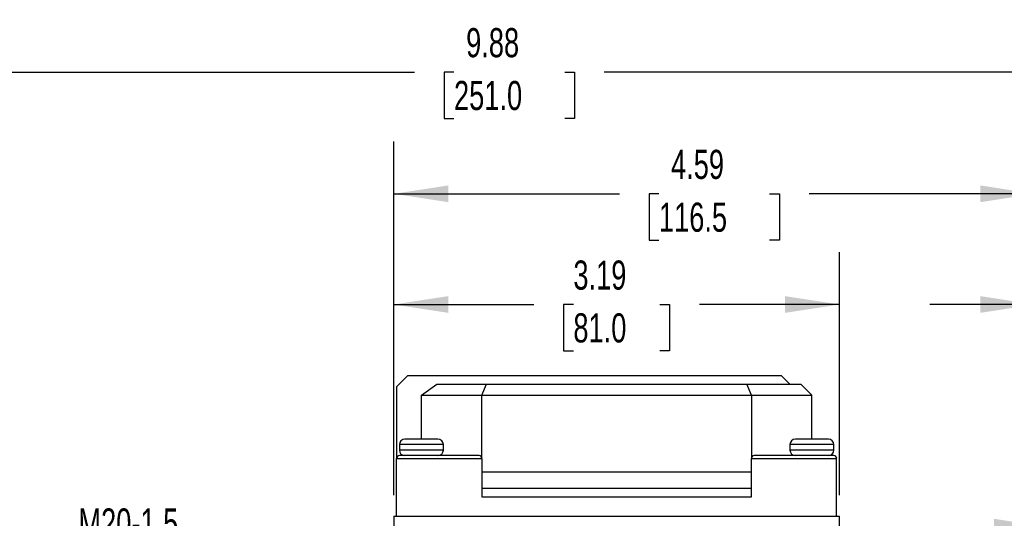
# Model space of a CAD drawing. Header units: inches. Extents: x 0 to 33, y 0 to 25.5.
# Tile 5 of 19: x 6.2 to 13.3, y 11.8 to 15.4. Entities that reach past the tile are written whole.
import ezdxf

# ---------------------------------------------------------------- set-up
doc = ezdxf.new("R2010")
doc.units = ezdxf.units.IN
doc.header["$LTSCALE"] = 3
doc.header["$MEASUREMENT"] = 0
doc.linetypes.add('CENTERX2', pattern=[0.8, 0.5, -0.1, 0.1, -0.1])
doc.layers.add('DIMENSIONS', color=140, linetype='Continuous', lineweight=25)
doc.layers.add('TEXT', color=140, linetype='Continuous', lineweight=25)
doc.styles.add('SLDTEXTSTYLE0', font='TXT', dxfattribs={"width": 0.7})
doc.dimstyles.new('SLDDIMSTYLE0', dxfattribs={"dimtxt": 0.208333, "dimasz": 0.39, "dimexe": 0, "dimexo": 0.0625, "dimgap": 0.052083, "dimtad": 0, "dimtih": 1, "dimtoh": 1, "dimrnd": 1e-09, "dimdsep": 46, "dimtxsty": 'SLDTEXTSTYLE0', "dimsah": 1, "dimcen": 0.09, "dimadec": 0, "dimazin": 2, "dimtfac": 1, "dimtmove": 0, "dimatfit": 0, "dimfxl": 0, "dimfrac": 2, "dimtolj": 1, "dimtzin": 12, "dimarcsym": 0})
doc.dimstyles.new('SLDDIMSTYLE1', dxfattribs={"dimtxt": 0.208333, "dimasz": 0.39, "dimexe": 0, "dimexo": 0.0625, "dimgap": 0.052083, "dimtad": 0, "dimtih": 1, "dimtoh": 1, "dimrnd": 1e-09, "dimzin": 12, "dimdsep": 46, "dimtxsty": 'SLDTEXTSTYLE0', "dimsah": 1, "dimcen": 0.09, "dimadec": 0, "dimazin": 3, "dimtfac": 1, "dimtofl": 0, "dimtmove": 0, "dimatfit": 3, "dimfxl": 0, "dimfrac": 2, "dimtolj": 1, "dimtzin": 12, "dimarcsym": 0})
doc.dimstyles.new('SLDDIMSTYLE2', dxfattribs={"dimtxt": 0.208333, "dimasz": 0.39, "dimexe": 0, "dimexo": 0.0625, "dimgap": 0.052083, "dimtad": 0, "dimtih": 1, "dimtoh": 1, "dimrnd": 1e-09, "dimzin": 12, "dimdsep": 46, "dimtxsty": 'SLDTEXTSTYLE0', "dimsah": 1, "dimcen": 0.09, "dimadec": 0, "dimazin": 3, "dimtfac": 1, "dimtmove": 0, "dimatfit": 0, "dimfxl": 0, "dimfrac": 2, "dimtolj": 1, "dimtzin": 12, "dimarcsym": 0})

# ---------------------------------------------------------------- blocks, each defined once
blk = doc.blocks.new('_D_4')
at = {"layer": 'DIMENSIONS'}
for p, q in [((4.7908, 11.545), (4.7908, 15.4017)), ((14.6727, 11.86), (14.6727, 15.4017)), ((4.7908, 15.0267), (9.0531, 15.0267)), ((9.3354, 15.0263), (9.2655, 15.0263)), ((9.2655, 15.0263), (9.2655, 14.695)), ((10.128, 15.0263), (10.198, 15.0263)), ((10.198, 15.0263), (10.198, 14.695)), ((14.6727, 15.0267), (10.4104, 15.0267)), ((9.2655, 14.695), (9.3354, 14.695)), ((10.198, 14.695), (10.128, 14.695)), ((14.6727, 9.1641), (14.6727, 11.68)), ((4.7908, 10.9669), (4.7908, 11.365))]:
    blk.add_line(p, q, dxfattribs=at)
for points in [[(4.7908, 15.0267), (5.1808, 14.9667), (5.1808, 15.0867)], [(14.6727, 15.0267), (14.2827, 15.0867), (14.2827, 14.9667)]]:
    blk.add_solid(points, dxfattribs=at)
at = {"layer": 'DIMENSIONS', "char_height": 0.20833, "attachment_point": 1, "style": 'SLDTEXTSTYLE0'}
for s, insert in [('9.88', (9.4221, 15.3415)), ('251.0', (9.3354, 14.9635))]:
    blk.add_mtext(s, dxfattribs=dict(at, insert=insert))
blk = doc.blocks.new('_D_5')
at = {"layer": 'DIMENSIONS'}
for p, q in [((8.9049, 11.9987), (8.9049, 13.7386)), ((12.0939, 11.9987), (12.0939, 13.7386)), ((8.9049, 13.3636), (9.9075, 13.3636)), ((10.1898, 13.3631), (10.1198, 13.3631)), ((10.1198, 13.3631), (10.1198, 13.0318)), ((10.809, 13.3631), (10.879, 13.3631)), ((10.879, 13.3631), (10.879, 13.0318)), ((12.0939, 13.3636), (11.0914, 13.3636)), ((10.1198, 13.0318), (10.1898, 13.0318)), ((10.879, 13.0318), (10.809, 13.0318))]:
    blk.add_line(p, q, dxfattribs=at)
for points in [[(8.9049, 13.3636), (9.2949, 13.3036), (9.2949, 13.4236)], [(12.0939, 13.3636), (11.7039, 13.4236), (11.7039, 13.3036)]]:
    blk.add_solid(points, dxfattribs=at)
at = {"layer": 'DIMENSIONS', "char_height": 0.20833, "attachment_point": 1, "style": 'SLDTEXTSTYLE0'}
for s, insert in [('3.19', (10.1898, 13.6783)), ('81.0', (10.1898, 13.3004))]:
    blk.add_mtext(s, dxfattribs=dict(at, insert=insert))
blk = doc.blocks.new('_D_6')
at = {"layer": 'DIMENSIONS'}
for p, q in [((8.9049, 11.9987), (8.9049, 14.5307)), ((13.4916, 11.86), (13.4916, 14.5307)), ((8.9049, 14.1557), (10.5196, 14.1557)), ((10.802, 14.1553), (10.732, 14.1553)), ((10.732, 14.1553), (10.732, 13.8239)), ((11.5945, 14.1553), (11.6645, 14.1553)), ((11.6645, 14.1553), (11.6645, 13.8239)), ((13.4916, 14.1557), (11.8769, 14.1557)), ((10.732, 13.8239), (10.802, 13.8239)), ((11.6645, 13.8239), (11.5945, 13.8239)), ((13.4916, 10.9554), (13.4916, 11.68))]:
    blk.add_line(p, q, dxfattribs=at)
for points in [[(8.9049, 14.1557), (9.2949, 14.0957), (9.2949, 14.2157)], [(13.4916, 14.1557), (13.1016, 14.2157), (13.1016, 14.0957)]]:
    blk.add_solid(points, dxfattribs=at)
at = {"layer": 'DIMENSIONS', "char_height": 0.20833, "attachment_point": 1, "style": 'SLDTEXTSTYLE0'}
for s, insert in [('4.59', (10.8886, 14.4705)), ('116.5', (10.802, 14.0925))]:
    blk.add_mtext(s, dxfattribs=dict(at, insert=insert))
blk = doc.blocks.new('_D_8')
at = {"layer": 'DIMENSIONS'}
for p, q in [((13.4916, 11.86), (13.4916, 13.7386)), ((14.6727, 11.86), (14.6727, 13.7386)), ((13.4916, 13.3636), (12.7416, 13.3636)), ((13.7725, 13.3631), (13.7025, 13.3631)), ((13.7025, 13.3631), (13.7025, 13.0318)), ((14.3917, 13.3631), (14.4617, 13.3631)), ((14.4617, 13.3631), (14.4617, 13.0318)), ((14.6727, 13.3636), (15.4227, 13.3636)), ((13.7025, 13.0318), (13.7725, 13.0318)), ((14.4617, 13.0318), (14.3917, 13.0318)), ((13.4916, 10.9554), (13.4916, 11.68)), ((14.6727, 9.1641), (14.6727, 11.68))]:
    blk.add_line(p, q, dxfattribs=at)
for points in [[(13.4916, 13.3636), (13.1016, 13.4236), (13.1016, 13.3036)], [(14.6727, 13.3636), (15.0627, 13.3036), (15.0627, 13.4236)]]:
    blk.add_solid(points, dxfattribs=at)
at = {"layer": 'DIMENSIONS', "char_height": 0.20833, "attachment_point": 1, "style": 'SLDTEXTSTYLE0'}
for s, insert in [('1.18', (13.7725, 13.6783)), ('30.0', (13.7725, 13.3004))]:
    blk.add_mtext(s, dxfattribs=dict(at, insert=insert))
blk = doc.blocks.new('_D_9')
at = {"layer": 'DIMENSIONS'}
for p, q in [((13.59, 9.2428), (13.59, 12.145)), ((14.5742, 9.2428), (14.5742, 12.145)), ((13.59, 11.77), (12.84, 11.77)), ((13.7725, 11.7695), (13.7025, 11.7695)), ((13.7025, 11.7695), (13.7025, 11.4382)), ((14.3917, 11.7695), (14.4617, 11.7695)), ((14.4617, 11.7695), (14.4617, 11.4382)), ((14.5742, 11.77), (15.3242, 11.77)), ((13.7025, 11.4382), (13.7725, 11.4382)), ((14.4617, 11.4382), (14.3917, 11.4382))]:
    blk.add_line(p, q, dxfattribs=at)
for points in [[(13.59, 11.77), (13.2, 11.83), (13.2, 11.71)], [(14.5742, 11.77), (14.9642, 11.71), (14.9642, 11.83)]]:
    blk.add_solid(points, dxfattribs=at)
at = {"layer": 'DIMENSIONS', "char_height": 0.20833, "attachment_point": 1, "style": 'SLDTEXTSTYLE0'}
for s, insert in [('0.98', (13.7725, 12.0847)), ('25.0', (13.7725, 11.7068))]:
    blk.add_mtext(s, dxfattribs=dict(at, insert=insert))

msp = doc.modelspace()

# ---------------------------------------------------------------- linework, layer by layer
for p, q in [((9.0034, 12.8527), (8.9246, 12.7739)), ((11.6805, 12.8527), (9.0034, 12.8527)), ((11.7396, 12.7936), (11.6805, 12.8527)), ((8.9246, 12.7739), (8.9246, 12.2621)), ((9.1018, 12.7149), (9.2132, 12.7936)), ((9.2132, 12.7936), (9.5675, 12.7936)), ((9.5349, 12.7149), (9.5675, 12.7936)), ((9.5675, 12.7936), (11.4314, 12.7936)), ((11.464, 12.7149), (11.4314, 12.7936)), ((11.4314, 12.7936), (11.8183, 12.7936)), ((11.8183, 12.7936), (11.8971, 12.7149)), ((9.1018, 12.7149), (9.5349, 12.7149)), ((9.1018, 12.3999), (9.1018, 12.7149)), ((9.5349, 12.2621), (9.5349, 12.7149)), ((9.5349, 12.7149), (11.464, 12.7149)), ((11.464, 12.7149), (11.464, 12.2621)), ((11.464, 12.7149), (11.8971, 12.7149)), ((11.8971, 12.3999), (11.8971, 12.7149)), ((8.9443, 12.3606), (8.9443, 12.3212)), ((9.2593, 12.3606), (8.9443, 12.3606)), ((9.1018, 12.3999), (8.9837, 12.3999)), ((9.2199, 12.3999), (9.1018, 12.3999)), ((9.2593, 12.3212), (9.2593, 12.3606)), ((11.7396, 12.3606), (11.7396, 12.3212)), ((11.8971, 12.3606), (11.7396, 12.3606)), ((11.8971, 12.3999), (11.779, 12.3999)), ((12.0152, 12.3999), (11.8971, 12.3999)), ((12.0546, 12.3606), (11.8971, 12.3606)), ((12.0546, 12.3212), (12.0546, 12.3606)), ((8.9246, 11.8487), (8.9246, 12.2621)), ((8.9246, 12.2621), (9.5349, 12.2621)), ((9.1018, 12.3212), (8.9443, 12.3212)), ((9.5152, 12.2818), (8.9443, 12.2818)), ((9.2593, 12.3212), (9.1018, 12.3212)), ((9.5349, 12.2621), (9.5349, 11.9865)), ((11.464, 11.9865), (11.464, 12.2621)), ((11.464, 12.2621), (12.0742, 12.2621)), ((12.0546, 12.2818), (11.4837, 12.2818)), ((12.0546, 12.3212), (11.7396, 12.3212)), ((12.0742, 11.8487), (12.0742, 12.2621)), ((11.464, 12.1637), (9.5349, 12.1637)), ((11.464, 12.0456), (9.5349, 12.0456)), ((9.5349, 11.9865), (11.464, 11.9865)), ((8.9049, 11.8487), (8.9049, 11.77)), ((8.9049, 11.8487), (12.0939, 11.8487)), ((12.0939, 11.77), (12.0939, 11.8487))]:
    msp.add_line(p, q)
for centre, radius, start, end in [((8.9837, 12.3606), 0.0394, 90, 180), ((9.2199, 12.3606), 0.0394, 0, 90), ((11.779, 12.3606), 0.0394, 90, 180), ((12.0152, 12.3606), 0.0394, 0, 90), ((8.9443, 12.2621), 0.0197, 90, 180), ((8.9837, 12.3212), 0.0394, 180, 270), ((9.2199, 12.3212), 0.0394, 270, 0), ((9.5152, 12.2621), 0.0197, 0, 90), ((11.4837, 12.2621), 0.0197, 90, 180), ((11.779, 12.3212), 0.0394, 180, 270), ((12.0152, 12.3212), 0.0394, 270, 0), ((12.0546, 12.2621), 0.0197, 0, 90)]:
    msp.add_arc(centre, radius, start, end)

# ---------------------------------------------------------------- texts
at = {"layer": 'TEXT', "linetype": 'CENTERX2', "lineweight": 18, "insert": (6.6469, 11.9042), "char_height": 0.20833, "attachment_point": 1, "style": 'SLDTEXTSTYLE0'}
msp.add_mtext('M20-1.5', dxfattribs=at)

# ---------------------------------------------------------------- dimensions: what is measured, and where the dimension line sits
at = {"layer": 'DIMENSIONS'}
for base, p1, p2, dimstyle, picture, middle in [((14.6727, 15.0267), (4.7908, 10.8169), (14.6727, 9.0141), 'SLDDIMSTYLE1', '_D_4', (9.7317, 15.0267)), ((13.4916, 14.1557), (8.9049, 11.8487), (13.4916, 10.8054), 'SLDDIMSTYLE1', '_D_6', (11.1983, 14.1557)), ((12.0939, 13.3636), (8.9049, 11.8487), (12.0939, 11.8487), 'SLDDIMSTYLE1', '_D_5', (10.4994, 13.3636)), ((14.6727, 13.3636), (13.4916, 10.8054), (14.6727, 9.0141), 'SLDDIMSTYLE2', '_D_8', (14.0821, 13.3636)), ((14.5742, 11.77), (13.59, 9.0928), (14.5742, 9.0928), 'SLDDIMSTYLE0', '_D_9', (14.0821, 11.77))]:
    dim = msp.add_linear_dim(base=base, p1=p1, p2=p2, dimstyle=dimstyle, dxfattribs=at)
    dim.commit()
    dim.dimension.update_dxf_attribs({"geometry": picture, "text_midpoint": middle, "dimtype": 160})

doc.saveas('drawing.dxf')
